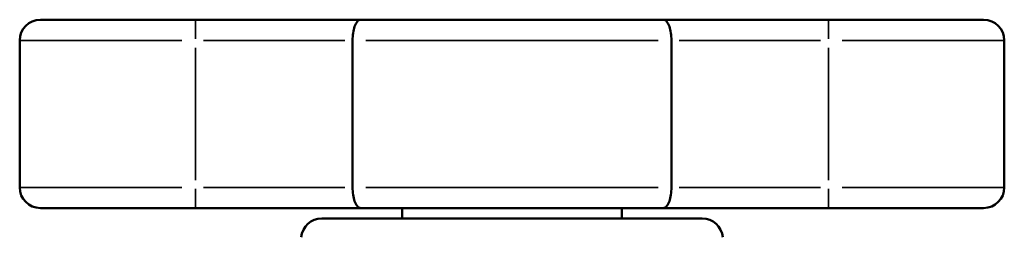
# Model space of a CAD drawing. Header units: millimetres. Extents: x -9 to 916, y -60 to 861.
# Tile 7 of 10: x 525 to 621, y 288 to 309. Entities that reach past the tile are written whole.
import ezdxf

# ---------------------------------------------------------------- set-up
doc = ezdxf.new("R2010")
doc.units = ezdxf.units.MM
doc.layers.add('Visible (ANSI)', color=7, linetype='Continuous', lineweight=50)
doc.layers.add('Visible Narrow (ANSI)', color=7, linetype='Continuous', lineweight=35)

msp = doc.modelspace()

# ---------------------------------------------------------------- linework, layer by layer
at = {"layer": 'Visible (ANSI)'}
for p, q in [((527.369, 308.927), (542.369, 308.927)), ((558.344, 308.927), (542.369, 308.927)), ((558.344, 308.927), (587.594, 308.927)), ((603.569, 308.927), (587.594, 308.927)), ((603.569, 308.927), (618.569, 308.927)), ((525.369, 306.927), (525.369, 292.727)), ((557.551, 306.927), (557.551, 292.727)), ((588.387, 292.727), (588.387, 306.927)), ((620.569, 306.927), (620.569, 292.727)), ((542.369, 290.727), (527.369, 290.727)), ((542.369, 290.727), (558.344, 290.727)), ((587.594, 290.727), (558.344, 290.727)), ((562.344, 289.727), (562.344, 290.727)), ((583.594, 289.727), (583.594, 290.727)), ((587.594, 290.727), (603.569, 290.727)), ((618.569, 290.727), (603.569, 290.727)), ((554.584, 289.727), (591.354, 289.727))]:
    msp.add_line(p, q, dxfattribs=at)
for centre, start, end in [((527.369, 306.927), 90, 180), ((618.569, 306.927), 0, 90), ((527.369, 292.727), 180, 270), ((618.569, 292.727), 270, 0), ((554.584, 287.727), 90, 175), ((591.354, 287.727), 5, 90)]:
    msp.add_arc(centre, 2, start, end, dxfattribs=at)
for points, knots in [([(558.344, 308.927), (558.343, 308.927), (558.342, 308.927), (558.28, 308.927), (558.22, 308.91), (558.103, 308.842), (558.047, 308.793), (557.902, 308.616), (557.819, 308.46), (557.687, 308.084), (557.636, 307.872), (557.569, 307.412), (557.551, 307.171), (557.551, 306.927)], [-0.6542357, -0.6542357, -0.6542357, -0.6542357, -0.6535502, -0.6535502, -0.6052572, -0.6052572, -0.5573485, -0.5573485, -0.4760274, -0.4760274, -0.4001499, -0.4001499, -0.3267751, -0.3267751, -0.3267751, -0.3267751]), ([(587.594, 308.927), (587.595, 308.927), (587.596, 308.927), (587.658, 308.927), (587.718, 308.91), (587.835, 308.842), (587.891, 308.793), (588.036, 308.616), (588.118, 308.46), (588.251, 308.084), (588.302, 307.872), (588.369, 307.412), (588.387, 307.171), (588.387, 306.927)], [-0.0006855, -0.0006855, -0.0006855, -0.0006855, 0, 0, 0.048293, 0.048293, 0.0962017, 0.0962017, 0.1775228, 0.1775228, 0.2534003, 0.2534003, 0.3267751, 0.3267751, 0.3267751, 0.3267751]), ([(557.551, 292.727), (557.551, 292.483), (557.569, 292.243), (557.636, 291.783), (557.687, 291.571), (557.819, 291.195), (557.902, 291.039), (558.047, 290.862), (558.103, 290.812), (558.22, 290.745), (558.28, 290.728), (558.342, 290.727), (558.343, 290.727), (558.344, 290.727)], [-0.3267751, -0.3267751, -0.3267751, -0.3267751, -0.2534003, -0.2534003, -0.1775228, -0.1775228, -0.0962017, -0.0962017, -0.048293, -0.048293, 0, 0, 0.0006855, 0.0006855, 0.0006855, 0.0006855]), ([(587.594, 290.727), (587.595, 290.727), (587.596, 290.727), (587.658, 290.728), (587.718, 290.745), (587.835, 290.812), (587.891, 290.862), (588.036, 291.039), (588.118, 291.195), (588.251, 291.571), (588.302, 291.783), (588.369, 292.243), (588.387, 292.483), (588.387, 292.727)], [-0.6542357, -0.6542357, -0.6542357, -0.6542357, -0.6535502, -0.6535502, -0.6052572, -0.6052572, -0.5573485, -0.5573485, -0.4760274, -0.4760274, -0.4001499, -0.4001499, -0.3267751, -0.3267751, -0.3267751, -0.3267751])]:
    msp.add_open_spline(points, degree=3, knots=knots, dxfattribs=at)
at = {"layer": 'Visible Narrow (ANSI)'}
for p, q in [((542.369, 308.921), (542.369, 307.084)), ((603.569, 308.921), (603.569, 307.084)), ((541.035, 306.927), (525.421, 306.927)), ((543.128, 306.927), (556.792, 306.927)), ((587.094, 306.927), (558.844, 306.927)), ((589.146, 306.927), (602.81, 306.927)), ((620.517, 306.927), (604.903, 306.927)), ((542.369, 306.217), (542.369, 293.437)), ((603.569, 306.217), (603.569, 293.437)), ((525.421, 292.727), (541.035, 292.727)), ((542.369, 292.57), (542.369, 290.734)), ((556.792, 292.727), (543.128, 292.727)), ((558.844, 292.727), (587.094, 292.727)), ((602.81, 292.727), (589.146, 292.727)), ((603.569, 292.57), (603.569, 290.734)), ((604.903, 292.727), (620.517, 292.727))]:
    msp.add_line(p, q, dxfattribs=at)

doc.saveas('drawing.dxf')
